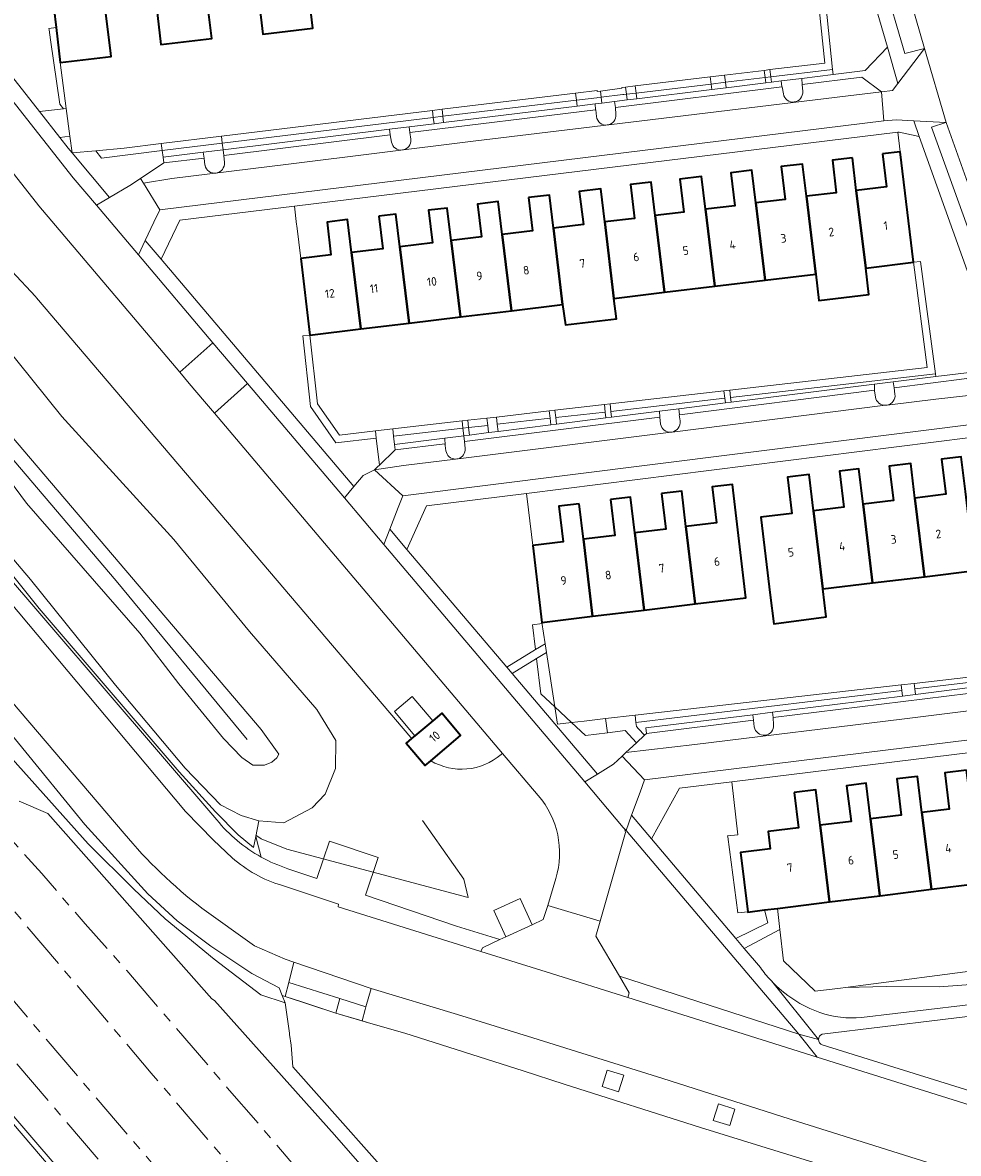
# Model space of a CAD drawing. Extents: x 151587 to 155483, y 462503 to 464608.
# Tile 46 of 236: x 152468 to 152565, y 463488 to 463605. Entities that reach past the tile are written whole.
import ezdxf
from ezdxf.enums import TextEntityAlignment as Align

# ---------------------------------------------------------------- set-up
doc = ezdxf.new("R2010")
doc.units = 0
doc.header["$LTSCALE"] = 0.5
doc.linetypes.add('AM-AS', pattern=[16, 10, -2, 2, -2])
for name, color, linetype, lineweight in [('B-RO-AM-AS_SPOOR-G', 251, 'AM-AS', 18), ('B-RO-GR-BEPLANTING_CULTUUR_BODEMBEDEKKER-GV', 251, 'CONTINUOUS', 18), ('B-RO-GR-BEPLANTING_CULTUUR_BOSPLANTSOEN-GV', 251, 'CONTINUOUS', 18), ('B-RO-GR-BEPLANTING_CULTUUR_HEESTERS-GV', 251, 'CONTINUOUS', 18), ('B-RO-GR-GRAS-GV', 251, 'CONTINUOUS', 13), ('B-RO-GR-GROENVOORZIENING-GV', 251, 'CONTINUOUS', 18), ('B-RO-GR-HAAG-GV', 251, 'CONTINUOUS', 13), ('B-RO-IE-TERREINAFSCHEIDING_KUNSTMATIG_HEKWERK-G', 251, 'IE-TERREINAFSCHEIDING-KUNSTMATIG', 18), ('B-RO-KW-KUNSTWERK_GELUIDSWERING_SCHERM-G', 251, 'CONTINUOUS', 18), ('B-RO-OG-BEBOUWING-GV', 6, 'CONTINUOUS', 35), ('B-RO-OG-BEBOUWING-T18', 1, 'CONTINUOUS', 18), ('B-RO-OG-TERREIN_CULTUURSCHEIDING-GV', 251, 'CONTINUOUS', 18), ('B-RO-OG-TERREIN_ONBEGROEID-GV', 251, 'CONTINUOUS', 18), ('B-RO-OG-WEG-GV', 251, 'CONTINUOUS', 18), ('B-RO-VH-VERHARDING_ASFALT-GV', 251, 'CONTINUOUS', 18), ('B-RO-VH-VERHARDING_BEDRIJFSVLOERPLAAT-GV', 251, 'CONTINUOUS', 18), ('B-RO-VH-VERHARDING_BETONSTRAATSTEEN-GV', 251, 'CONTINUOUS', 18), ('B-RO-VH-VERHARDING_HALFVERHARDING-GV', 251, 'CONTINUOUS', 18), ('B-RO-VH-VERHARDING_OPEN-GV', 251, 'CONTINUOUS', 18), ('B-RO-VH-VERHARDING_STRAATBAKSTEEN-GV', 251, 'CONTINUOUS', 18), ('B-RO-VH-VERHARDING_TEGEL-GV', 251, 'CONTINUOUS', 18)]:
    doc.layers.add(name, color=color, linetype=linetype, lineweight=lineweight)
doc.styles.add('NLCS-ISO-M200-T18', font='NLCS-ISO.ttf', dxfattribs={"height": 0.36})
doc.linetypes.add('IE-TERREINAFSCHEIDING-KUNSTMATIG', pattern='A,4,[82,NLCS.SHX,S=0.75,R=90,X=0,Y=0],4,-2', length=10)

msp = doc.modelspace()

# ---------------------------------------------------------------- linework, layer by layer
at = {"layer": 'B-RO-AM-AS_SPOOR-G', "flags": 128}
for points in [[(152345.317, 463655.472), (152351.782, 463648.013), (152357.876, 463640.937), (152365.187, 463632.333), (152372.777, 463623.447), (152380.275, 463614.815), (152386.912, 463607.269), (152394.054, 463599.266), (152401.169, 463591.423), (152408.869, 463583.043), (152417.708, 463573.51), (152423.367, 463567.41), (152433.944, 463556.173), (152440.491, 463549.174), (152445.673, 463543.582), (152449.317, 463539.574), (152453.199, 463535.244), (152458.407, 463529.573), (152463.204, 463524.237), (152470.014, 463516.596), (152474.531, 463511.382), (152478.85, 463506.503), (152483.632, 463500.941), (152489.288, 463494.334), (152492.799, 463490.299), (152497.61, 463484.627), (152503.067, 463478.221), (152507.849, 463472.605), (152513.452, 463465.998), (152519.227, 463459.323), (152522.83, 463455.11)], [(152340.827, 463651.665), (152359.8, 463629.295), (152405.522, 463575.627), (152443.74, 463530.767), (152562.837, 463390.973), (152615.051, 463329.865)], [(152337.653, 463648.974), (152344.665, 463641.039), (152350.201, 463634.499), (152357.738, 463625.64), (152363.314, 463619.113), (152369.103, 463612.292), (152377.249, 463602.736), (152384.64, 463594.052), (152392.521, 463584.844), (152397.739, 463578.626), (152403.395, 463571.939), (152411.434, 463562.49), (152422.018, 463550.173), (152426.469, 463544.946), (152430.013, 463540.744), (152437.02, 463532.528), (152444.132, 463524.206), (152449.139, 463518.335), (152457.629, 463508.271), (152464.265, 463500.538), (152470.941, 463492.711), (152476.994, 463485.594), (152485.803, 463475.288), (152494.618, 463465), (152534.709, 463417.862), (152640.44, 463294.077)], [(152442.689, 463541.616), (152481.406, 463495.838), (152570.083, 463391.977), (152594.58, 463363.103), (152619.087, 463334.446), (152626.847, 463325.208), (152640.731, 463308.977), (152650.816, 463297.014)]]:
    msp.add_lwpolyline(points, dxfattribs=at)
at = {"layer": 'B-RO-GR-BEPLANTING_CULTUUR_BODEMBEDEKKER-GV', "flags": 128}
for points in [[(152552.188, 463600.206), (152552.243, 463599.67), (152555.557, 463600.08), (152557.882, 463602.527), (152554.384, 463614.491), (152550.98, 463612.037)], [(152545.242, 463598.806), (152545.175, 463599.361), (152541.059, 463598.865), (152541.129, 463598.298)], [(152545.175, 463599.361), (152545.242, 463598.806), (152545.838, 463598.879), (152545.771, 463599.433)], [(152552.243, 463599.67), (152552.188, 463600.206), (152545.771, 463599.433), (152545.838, 463598.879), (152546.841, 463599.003), (152549.005, 463599.27)], [(152539.57, 463598.686), (152531.772, 463597.747), (152531.846, 463597.151), (152539.64, 463598.114)], [(152541.059, 463598.865), (152539.57, 463598.686), (152539.64, 463598.114), (152541.129, 463598.298)], [(152511.779, 463594.673), (152525.648, 463596.386), (152525.572, 463597.001), (152514.005, 463595.608), (152511.698, 463595.326)], [(152525.648, 463596.386), (152527.53, 463596.618), (152528.226, 463596.704), (152528.151, 463597.312), (152527.812, 463597.271), (152527.688, 463597.256), (152525.572, 463597.001)], [(152528.226, 463596.704), (152529.53, 463596.865), (152530.853, 463597.029), (152530.78, 463597.627), (152530.512, 463597.595), (152530.386, 463597.58), (152528.151, 463597.312)], [(152530.78, 463597.627), (152530.853, 463597.029), (152531.846, 463597.151), (152531.772, 463597.747)], [(152488.861, 463591.843), (152506.159, 463593.979), (152508.193, 463594.23), (152510.787, 463594.55), (152510.706, 463595.204), (152488.778, 463592.522)], [(152511.698, 463595.326), (152510.706, 463595.204), (152510.787, 463594.55), (152511.779, 463594.673)], [(152561.195, 463593.234), (152559.098, 463593.686), (152558.964, 463593.67), (152559.21, 463591.632), (152560.595, 463580.15), (152561.339, 463580.24), (152562.865, 463568.541), (152562.901, 463568.269), (152566.675, 463568.743), (152569.196, 463570.87)], [(152482.523, 463591.757), (152482.626, 463591.073), (152486.81, 463591.59), (152488.861, 463591.843), (152488.778, 463592.522)], [(152558.481, 463567.714), (152562.901, 463568.269), (152562.865, 463568.541), (152541.597, 463566.086), (152541.658, 463565.601), (152556.547, 463567.471)], [(152534.196, 463564.664), (152536.223, 463564.919), (152541.062, 463565.527), (152541.001, 463566.017), (152529.165, 463564.651), (152529.235, 463564.041)], [(152528.64, 463563.966), (152528.569, 463564.582), (152523.434, 463563.997), (152523.518, 463563.323)], [(152506.579, 463562.075), (152506.671, 463561.208), (152511.912, 463561.866), (152513.863, 463562.111), (152513.773, 463562.895)], [(152514.369, 463562.962), (152513.773, 463562.895), (152513.863, 463562.111), (152514.458, 463562.186)], [(152516.355, 463563.189), (152514.369, 463562.962), (152514.458, 463562.186), (152516.449, 463562.436)], [(152517.348, 463563.303), (152517.441, 463562.56), (152522.923, 463563.249), (152522.838, 463563.929)]]:
    msp.add_lwpolyline(points, close=True, dxfattribs=at)
for points in [[(152530.659, 463520.866), (152528.047, 463511.653), (152527.602, 463510.081), (152530.035, 463505.928)], [(152530.035, 463505.928), (152548.695, 463499.907), (152530.729, 463521.062), (152530.447, 463521.393)]]:
    msp.add_lwpolyline(points, dxfattribs=at)
at = {"layer": 'B-RO-GR-BEPLANTING_CULTUUR_BODEMBEDEKKER-GV'}
msp.add_lwpolyline([(152530.447, 463521.393, -0.1588732), (152530.659, 463520.866)], format="xyb", dxfattribs=at)
at = {"layer": 'B-RO-GR-BEPLANTING_CULTUUR_BOSPLANTSOEN-GV', "flags": 128}
for points in [[(152510.436, 463528.321), (152509.864, 463527.839), (152507.898, 463530.17), (152508.45, 463530.636), (152508.355, 463530.747), (152469.465, 463576.454), (152469.359, 463576.579), (152466.91, 463579.224)], [(152464.418, 463573.636), (152472.1, 463564.119), (152483.758, 463551.317), (152491.591, 463541.755), (152498.586, 463533.665), (152500.567, 463530.427), (152500.544, 463527.535), (152499.469, 463524.864), (152498.111, 463523.432), (152495.161, 463521.857), (152492.563, 463522.087), (152492.248, 463520.465), (152492.822, 463518.311)], [(152517.9, 463529.094), (152517.745, 463528.966)], [(152521.612, 463524.704), (152517.9, 463529.094)], [(152495.605, 463517.101), (152498.598, 463516.083), (152499.923, 463519.979), (152504.975, 463518.26), (152503.65, 463514.364), (152513.122, 463511.141), (152517.621, 463509.725), (152518.251, 463510.017), (152516.992, 463512.739), (152519.714, 463513.999), (152520.974, 463511.276), (152522.132, 463511.812), (152522.596, 463513.273), (152523.436, 463516.077)]]:
    msp.add_lwpolyline(points, dxfattribs=at)
at = {"layer": 'B-RO-GR-BEPLANTING_CULTUUR_BOSPLANTSOEN-GV'}
for points in [[(152517.745, 463528.966, -0.3194804), (152510.436, 463528.321)], [(152523.436, 463516.077, 0.2552319), (152521.612, 463524.704)], [(152492.822, 463518.311, 0.0482466), (152495.605, 463517.101)]]:
    msp.add_lwpolyline(points, format="xyb", dxfattribs=at)
at = {"layer": 'B-RO-GR-BEPLANTING_CULTUUR_HEESTERS-GV', "flags": 128}
for points in [[(152470.154, 463615.853), (152469.9, 463617.894), (152458.969, 463616.557), (152457.101, 463611.986), (152469.792, 463595.817), (152472.265, 463596.11), (152471.887, 463596.6), (152470.925, 463603.265), (152470.78, 463604.328), (152470.763, 463604.453), (152471.506, 463604.554), (152470.536, 463612.63)], [(152471.944, 463600.906), (152471.506, 463604.554), (152470.763, 463604.453), (152470.78, 463604.328), (152470.925, 463603.265), (152471.887, 463596.6), (152472.265, 463596.11), (152472.573, 463596.147)], [(152482.626, 463591.073), (152482.523, 463591.757), (152476.218, 463590.986), (152475.625, 463591.754), (152473.184, 463591.527), (152477.056, 463586.886), (152479.185, 463588.147), (152480.28, 463588.873), (152482.705, 463590.48)], [(152497.888, 463572.587), (152496.926, 463580.56), (152496.518, 463583.944), (152496.503, 463584.069), (152496.273, 463585.978), (152484.385, 463584.519), (152482.443, 463580.458), (152502.453, 463556.847), (152503.404, 463557.995), (152504.603, 463558.588), (152504.919, 463558.891), (152505.103, 463559.068), (152504.781, 463561.87), (152500.588, 463561.392), (152497.955, 463565.147), (152497.144, 463572.497)], [(152522.012, 463542.591), (152521.997, 463542.716), (152521.039, 463550.717), (152520.596, 463554.417), (152520.392, 463556.125), (152509.996, 463554.817), (152507.959, 463550.298), (152518.331, 463538.058), (152521.33, 463539.882), (152521.019, 463542.472)], [(152521.997, 463542.716), (152522.012, 463542.591), (152521.019, 463542.472), (152521.33, 463539.882), (152522.334, 463540.492)], [(152521.441, 463538.956), (152521.881, 463535.284), (152523.328, 463533.934), (152522.472, 463539.583)], [(152527.749, 463526.944), (152529.423, 463527.98), (152530.322, 463528.791), (152530.723, 463529.169), (152531.818, 463530.202), (152530.626, 463531.465), (152528.786, 463531.236), (152526.523, 463530.954), (152525.076, 463532.304), (152523.601, 463532.135), (152523.328, 463533.934), (152521.881, 463535.284), (152521.441, 463538.956), (152518.886, 463537.403)], [(152560.793, 463535.218), (152566.205, 463535.891), (152568.254, 463536.146), (152574.262, 463536.893), (152574.207, 463537.4), (152560.721, 463535.794)], [(152523.328, 463533.934), (152523.601, 463532.135), (152525.076, 463532.304)], [(152528.786, 463531.236), (152528.603, 463532.707), (152526.382, 463532.453), (152525.076, 463532.304), (152526.523, 463530.954)], [(152541.72, 463526.135), (152536.292, 463525.468), (152533.381, 463520.207), (152542.145, 463509.836), (152545.455, 463511.49), (152545.125, 463512.813), (152543.398, 463512.599), (152543.395, 463512.627), (152542.357, 463512.508), (152541.289, 463520.401), (152541.274, 463520.526), (152542.357, 463520.635)], [(152583.365, 463515.716), (152584.222, 463508.784), (152553.52, 463504.748), (152557.796, 463504.865), (152563.265, 463504.806), (152568.414, 463505.211), (152570.919, 463505.312), (152576.106, 463505.521), (152579.057, 463506.236), (152584.035, 463506.88), (152583.749, 463508.196), (152586.037, 463508.365), (152584.751, 463515.888)]]:
    msp.add_lwpolyline(points, close=True, dxfattribs=at)
for points in [[(152568.414, 463505.211), (152563.265, 463504.806), (152557.796, 463504.865), (152553.52, 463504.748), (152553.006, 463504.68), (152550.369, 463504.354), (152547.1, 463507.518), (152546.714, 463510.773), (152543.009, 463508.813), (152544.692, 463506.822)], [(152545.757, 463505.514), (152545.825, 463505.43)], [(152555.2, 463501.635), (152590.162, 463505.797)]]:
    msp.add_lwpolyline(points, dxfattribs=at)
at = {"layer": 'B-RO-GR-BEPLANTING_CULTUUR_HEESTERS-GV'}
for points in [[(152544.692, 463506.822, 0.0384199), (152545.757, 463505.514)], [(152545.825, 463505.43, 0.1216046), (152550.872, 463502.162)], [(152550.872, 463502.162, 0.1134532), (152555.2, 463501.635)]]:
    msp.add_lwpolyline(points, format="xyb", dxfattribs=at)
at = {"layer": 'B-RO-GR-GRAS-GV', "flags": 128}
for points in [[(152460.113, 463557.418), (152468.861, 463547.181), (152477.679, 463536.199), (152484.938, 463527.568), (152488.58, 463523.726), (152490.753, 463522.637), (152492.563, 463522.087), (152495.161, 463521.857), (152498.111, 463523.432), (152499.469, 463524.864), (152500.544, 463527.535), (152500.567, 463530.427), (152498.586, 463533.665), (152491.591, 463541.755), (152483.758, 463551.317), (152472.1, 463564.119), (152464.418, 463573.636)], [(152463.489, 463561.746), (152468.452, 463555.098), (152480.204, 463541.576), (152484.257, 463536.325), (152488.921, 463530.641), (152490.818, 463528.647), (152491.961, 463527.855), (152493.182, 463527.863), (152493.922, 463528.181), (152494.458, 463528.644), (152494.672, 463529.024), (152492.809, 463531.567), (152466.097, 463563.012)], [(152466.097, 463563.012), (152492.809, 463531.567), (152494.672, 463529.024), (152494.458, 463528.644), (152493.922, 463528.181), (152493.182, 463527.863), (152491.961, 463527.855), (152490.818, 463528.647), (152488.921, 463530.641), (152484.257, 463536.325), (152480.204, 463541.576), (152468.452, 463555.098), (152463.489, 463561.746)], [(152537.462, 463409.127), (152498.431, 463454.649), (152488.828, 463466.017), (152466.487, 463492.062), (152442.005, 463520.852), (152426.794, 463538.565), (152419.839, 463546.407), (152419.226, 463546.564), (152421.388, 463544.009), (152431.502, 463532.29), (152448.319, 463512.56), (152462.024, 463496.436), (152477.915, 463477.816), (152492.326, 463460.866), (152508.69, 463441.72), (152525.278, 463422.173), (152537.518, 463407.896)]]:
    msp.add_lwpolyline(points, dxfattribs=at)
at = {"layer": 'B-RO-GR-GROENVOORZIENING-GV', "flags": 128}
for points in [[(152552.188, 463600.206), (152550.98, 463612.037), (152550.277, 463611.531), (152551.367, 463600.863), (152545.681, 463600.178), (152545.771, 463599.433)], [(152539.57, 463598.686), (152539.478, 463599.431), (152531.68, 463598.492), (152531.772, 463597.747)], [(152540.967, 463599.61), (152539.478, 463599.431), (152539.57, 463598.686), (152541.059, 463598.865)], [(152545.085, 463600.106), (152540.967, 463599.61), (152541.059, 463598.865), (152545.175, 463599.361)], [(152545.681, 463600.178), (152545.085, 463600.106), (152545.175, 463599.361), (152545.771, 463599.433)], [(152528.071, 463597.954), (152528.151, 463597.312), (152530.386, 463597.58), (152530.512, 463597.595), (152530.78, 463597.627), (152530.688, 463598.372), (152530.297, 463598.325), (152530.305, 463598.247)], [(152531.68, 463598.492), (152530.688, 463598.372), (152530.78, 463597.627), (152531.772, 463597.747)], [(152511.698, 463595.326), (152514.005, 463595.608), (152525.572, 463597.001), (152525.48, 463597.743), (152511.609, 463596.053)], [(152528.071, 463597.954), (152527.738, 463597.91), (152527.723, 463598.016), (152525.48, 463597.743), (152525.572, 463597.001), (152527.688, 463597.256), (152527.812, 463597.271), (152528.151, 463597.312)], [(152510.616, 463595.932), (152488.688, 463593.26), (152488.778, 463592.522), (152510.706, 463595.204)], [(152510.706, 463595.204), (152511.698, 463595.326), (152511.609, 463596.053), (152510.616, 463595.932)], [(152482.433, 463592.498), (152478.598, 463592.031), (152475.625, 463591.754), (152476.218, 463590.986), (152482.523, 463591.757)], [(152488.688, 463593.26), (152482.433, 463592.498), (152482.523, 463591.757), (152488.778, 463592.522)], [(152562.865, 463568.541), (152561.339, 463580.24), (152560.595, 463580.15), (152562.023, 463569.199), (152541.502, 463566.843), (152541.597, 463566.086)], [(152504.781, 463561.87), (152504.695, 463562.618), (152500.946, 463562.188), (152498.679, 463565.42), (152497.888, 463572.587), (152497.144, 463572.497), (152497.955, 463565.147), (152500.588, 463561.392)], [(152529.165, 463564.651), (152541.001, 463566.017), (152540.906, 463566.775), (152529.077, 463565.417)], [(152528.481, 463565.349), (152523.338, 463564.758), (152523.434, 463563.997), (152528.569, 463564.582)], [(152517.253, 463564.06), (152517.348, 463563.303), (152522.838, 463563.929), (152522.742, 463564.69)], [(152506.579, 463562.075), (152513.773, 463562.895), (152513.686, 463563.65), (152506.493, 463562.825)], [(152513.773, 463562.895), (152514.369, 463562.962), (152514.282, 463563.719), (152513.686, 463563.65)], [(152514.369, 463562.962), (152516.355, 463563.189), (152516.26, 463563.946), (152514.282, 463563.719)], [(152574.152, 463537.906), (152573.158, 463537.799), (152560.649, 463536.369), (152560.721, 463535.794), (152574.207, 463537.4)], [(152559.306, 463536.216), (152531.681, 463533.059), (152531.763, 463532.309), (152559.379, 463535.634)], [(152532.65, 463530.988), (152532.849, 463531.175), (152532.769, 463531.731), (152543.898, 463533.115), (152545.943, 463533.37), (152559.451, 463535.051), (152559.379, 463535.634), (152531.763, 463532.309), (152531.81, 463531.876), (152532.034, 463531.64)], [(152528.236, 463494.454), (152529.953, 463493.913), (152530.494, 463495.629), (152528.778, 463496.171)], [(152539.786, 463490.929), (152541.502, 463490.387), (152542.044, 463492.104), (152540.327, 463492.645)]]:
    msp.add_lwpolyline(points, close=True, dxfattribs=at)
for points in [[(152549.084, 463597.917), (152549.018, 463598.639), (152549.045, 463598.642), (152549.005, 463599.27), (152546.841, 463599.003), (152546.906, 463598.386), (152546.953, 463598.392), (152547.078, 463597.65)], [(152529.53, 463596.865), (152528.226, 463596.704), (152527.53, 463596.618), (152527.568, 463595.989), (152527.586, 463595.992), (152527.655, 463595.294)], [(152529.684, 463595.53), (152529.619, 463596.256), (152529.53, 463596.865)], [(152508.362, 463592.917), (152508.358, 463592.96), (152508.269, 463593.646), (152508.193, 463594.23), (152506.159, 463593.979), (152506.232, 463593.387), (152506.359, 463592.643)], [(152489, 463590.519), (152488.932, 463591.269), (152488.861, 463591.843), (152486.81, 463591.59), (152486.887, 463590.991), (152486.981, 463590.26), (152486.985, 463590.238), (152486.989, 463590.222)], [(152558.669, 463566.433), (152558.583, 463567.095), (152558.593, 463567.096), (152558.481, 463567.714), (152556.547, 463567.471)], [(152556.547, 463567.471), (152556.544, 463566.809), (152556.545, 463566.799), (152556.641, 463566.144)], [(152557.854, 463565.297), (152557.865, 463565.299)], [(152536.35, 463563.658), (152536.262, 463564.303), (152536.283, 463564.306), (152536.223, 463564.919), (152534.196, 463564.664), (152534.223, 463564.057), (152534.234, 463564.058), (152534.316, 463563.335)], [(152514.007, 463560.784), (152513.937, 463561.525), (152513.863, 463562.111), (152511.912, 463561.866), (152511.934, 463561.102), (152512.017, 463560.555)], [(152535.407, 463562.492), (152535.507, 463562.504)], [(152513.281, 463559.729), (152513.294, 463559.732)], [(152463.163, 463552.336), (152469.739, 463544.163), (152484.287, 463527.165), (152488.086, 463523.009), (152490.428, 463520.64), (152492.021, 463519.297), (152492.248, 463520.465), (152492.563, 463522.087), (152490.753, 463522.637), (152488.58, 463523.726), (152484.938, 463527.568), (152477.679, 463536.199), (152468.861, 463547.181), (152460.113, 463557.418)], [(152579.252, 463413.165), (152561.457, 463426.559), (152556.252, 463431.004), (152543.89, 463442.56), (152540.655, 463445.732), (152534.918, 463451.854), (152529.547, 463457.867), (152524.662, 463463.772), (152508.966, 463482.003), (152496.105, 463496.486), (152495.927, 463498.76), (152495.775, 463499.875), (152495.757, 463500.007), (152495.326, 463503.158), (152492.782, 463503.989), (152487.93, 463507.687), (152482.861, 463511.906), (152479.583, 463514.965), (152474.86, 463519.691), (152461.972, 463534.082)], [(152546.064, 463532.061), (152546.011, 463532.824), (152545.943, 463533.37), (152543.898, 463533.115), (152543.967, 463532.558), (152544.056, 463531.837)], [(152467.673, 463524.122), (152470.656, 463522.839), (152487.68, 463503.586), (152487.964, 463503.392), (152500.451, 463489.416), (152512.14, 463476.027), (152519.251, 463468.372), (152536.131, 463448.906), (152539.48, 463445.979), (152544.137, 463441.7), (152555.021, 463431.069), (152561.462, 463425.692), (152566.533, 463421.727), (152572.277, 463417.478)]]:
    msp.add_lwpolyline(points, dxfattribs=at)
at = {"layer": 'B-RO-GR-GROENVOORZIENING-GV'}
for points in [[(152547.078, 463597.65, 0.9605866), (152549.084, 463597.917)], [(152527.655, 463595.294, 0.972859), (152529.684, 463595.53)], [(152506.359, 463592.643, 0.9525708), (152508.362, 463592.917)], [(152486.989, 463590.222, 0.9443452), (152489, 463590.519)], [(152557.865, 463565.299, 0.3912043), (152558.669, 463566.433)], [(152556.641, 463566.144, 0.3832054), (152557.699, 463565.279)], [(152557.699, 463565.279, 0.038934), (152557.854, 463565.297)], [(152534.316, 463563.335, 0.3846035), (152535.407, 463562.492)], [(152535.507, 463562.504, 0.4030768), (152536.35, 463563.658)], [(152512.017, 463560.555, 0.3752839), (152513.01, 463559.691)], [(152513.294, 463559.732, 0.3585795), (152514.007, 463560.784)], [(152513.01, 463559.691, 0.0666624), (152513.281, 463559.729)], [(152544.056, 463531.837, 0.9602102), (152546.064, 463532.061)]]:
    msp.add_lwpolyline(points, format="xyb", dxfattribs=at)
at = {"layer": 'B-RO-GR-HAAG-GV', "flags": 128}
for points in [[(152550.98, 463612.037), (152550.277, 463611.531), (152551.367, 463600.863), (152545.681, 463600.178), (152545.771, 463599.433), (152552.188, 463600.206)], [(152539.478, 463599.431), (152531.68, 463598.492), (152531.772, 463597.747), (152539.57, 463598.686)], [(152540.967, 463599.61), (152539.478, 463599.431), (152539.57, 463598.686), (152541.059, 463598.865)], [(152545.175, 463599.361), (152545.085, 463600.106), (152540.967, 463599.61), (152541.059, 463598.865)], [(152545.085, 463600.106), (152545.175, 463599.361), (152545.771, 463599.433), (152545.681, 463600.178)], [(152530.78, 463597.627), (152530.688, 463598.372), (152530.297, 463598.325), (152530.305, 463598.247), (152528.071, 463597.954), (152528.151, 463597.312), (152530.386, 463597.58), (152530.512, 463597.595)], [(152530.78, 463597.627), (152531.772, 463597.747), (152531.68, 463598.492), (152530.688, 463598.372)], [(152511.609, 463596.053), (152511.698, 463595.326), (152514.005, 463595.608), (152525.572, 463597.001), (152525.48, 463597.743)], [(152525.572, 463597.001), (152527.688, 463597.256), (152527.812, 463597.271), (152528.151, 463597.312), (152528.071, 463597.954), (152527.738, 463597.91), (152527.723, 463598.016), (152525.48, 463597.743)], [(152510.706, 463595.204), (152510.616, 463595.932), (152488.688, 463593.26), (152488.778, 463592.522)], [(152510.706, 463595.204), (152511.698, 463595.326), (152511.609, 463596.053), (152510.616, 463595.932)], [(152482.433, 463592.498), (152478.598, 463592.031), (152475.625, 463591.754), (152476.218, 463590.986), (152482.523, 463591.757)], [(152482.523, 463591.757), (152488.778, 463592.522), (152488.688, 463593.26), (152482.433, 463592.498)], [(152562.865, 463568.541), (152561.339, 463580.24), (152560.595, 463580.15), (152562.023, 463569.199), (152541.502, 463566.843), (152541.597, 463566.086)], [(152504.695, 463562.618), (152500.946, 463562.188), (152498.679, 463565.42), (152497.888, 463572.587), (152497.144, 463572.497), (152497.955, 463565.147), (152500.588, 463561.392), (152504.781, 463561.87)], [(152540.906, 463566.775), (152529.077, 463565.417), (152529.165, 463564.651), (152541.001, 463566.017)], [(152523.434, 463563.997), (152528.569, 463564.582), (152528.481, 463565.349), (152523.338, 463564.758)], [(152522.838, 463563.929), (152522.742, 463564.69), (152517.253, 463564.06), (152517.348, 463563.303)], [(152506.493, 463562.825), (152506.579, 463562.075), (152513.773, 463562.895), (152513.686, 463563.65)], [(152513.773, 463562.895), (152514.369, 463562.962), (152514.282, 463563.719), (152513.686, 463563.65)], [(152514.282, 463563.719), (152514.369, 463562.962), (152516.355, 463563.189), (152516.26, 463563.946)], [(152574.152, 463537.906), (152573.158, 463537.799), (152560.649, 463536.369), (152560.721, 463535.794), (152574.207, 463537.4)], [(152559.306, 463536.216), (152531.681, 463533.059), (152531.763, 463532.309), (152559.379, 463535.634)], [(152543.898, 463533.115), (152545.943, 463533.37), (152559.451, 463535.051), (152559.379, 463535.634), (152531.763, 463532.309), (152531.81, 463531.876), (152532.034, 463531.64), (152532.65, 463530.988), (152532.849, 463531.175), (152532.769, 463531.731)]]:
    msp.add_lwpolyline(points, close=True, dxfattribs=at)
at = {"layer": 'B-RO-IE-TERREINAFSCHEIDING_KUNSTMATIG_HEKWERK-G', "flags": 128}
for points in [[(152472.573, 463596.147), (152471.944, 463600.906)], [(152472.956, 463593.247), (152472.573, 463596.147)], [(152473.184, 463591.527), (152472.956, 463593.247)], [(152473.184, 463591.527), (152475.625, 463591.754)], [(152475.625, 463591.754), (152478.598, 463592.031)], [(152435.29, 463558.719), (152435.354, 463557.687), (152436.899, 463556.906), (152446.342, 463552.13), (152461.972, 463534.082), (152474.86, 463519.691), (152479.583, 463514.965), (152482.861, 463511.906), (152487.93, 463507.687), (152492.782, 463503.989), (152495.326, 463503.158)], [(152419.226, 463546.564), (152419.839, 463546.407), (152426.794, 463538.565), (152442.005, 463520.852), (152466.487, 463492.062), (152488.828, 463466.017), (152498.431, 463454.649), (152537.462, 463409.127), (152547.115, 463397.564), (152558.618, 463384.023), (152568.408, 463372.69), (152581.98, 463356.539), (152619.516, 463312.481), (152633.417, 463296.479), (152631.182, 463294.767), (152634.535, 463289.824), (152637.305, 463291.94), (152650.777, 463275.963), (152676.132, 463246.165)], [(152509.566, 463522.118), (152513.892, 463516.012), (152514.342, 463514.108), (152495.494, 463519.124), (152492.834, 463520.202), (152492.273, 463520.593)], [(152495.328, 463503.819), (152495.009, 463503.935)], [(152500.56, 463502.079), (152495.328, 463503.819)], [(152504.208, 463501.013), (152500.56, 463502.079)], [(152507.732, 463500), (152504.208, 463501.013)]]:
    msp.add_lwpolyline(points, dxfattribs=at)
at = {"layer": 'B-RO-KW-KUNSTWERK_GELUIDSWERING_SCHERM-G', "flags": 128}
for points in [[(152357.675, 463665.951), (152404.617, 463612.401), (152421.284, 463593.103), (152423.683, 463591.023), (152425.82, 463589.385), (152428.806, 463587.719), (152431.485, 463586.345), (152434.105, 463585.318), (152439.132, 463583.757), (152442.958, 463582.363), (152446.953, 463580.226), (152450.195, 463578.318), (152452.696, 463576.141), (152454.281, 463574.638), (152456.489, 463572.254), (152459.011, 463569.28), (152462.774, 463564.644), (152477.75, 463547.045), (152491.38, 463530.527)], [(152470.656, 463522.839), (152487.68, 463503.586)], [(152487.964, 463503.392), (152500.451, 463489.416), (152512.14, 463476.027), (152519.251, 463468.372), (152536.131, 463448.906), (152539.48, 463445.979), (152544.137, 463441.7), (152555.021, 463431.069), (152561.462, 463425.692), (152566.533, 463421.727), (152572.277, 463417.478)]]:
    msp.add_lwpolyline(points, dxfattribs=at)
at = {"layer": 'B-RO-OG-BEBOUWING-GV', "flags": 128}
for points in [[(152496.838, 463615.876), (152496.424, 463619.329), (152494.378, 463619.083), (152494.796, 463615.6), (152491.64, 463615.222), (152492.617, 463607.089), (152493.002, 463603.878), (152498.203, 463604.502), (152497.818, 463607.713)], [(152487.329, 463606.454), (152486.349, 463614.613), (152485.937, 463618.042), (152484, 463617.81), (152484.417, 463614.338), (152481.07, 463613.936), (152482.044, 463605.819), (152482.408, 463602.786), (152487.693, 463603.421)], [(152476.787, 463605.188), (152475.816, 463613.279), (152475.406, 463616.697), (152473.199, 463616.432), (152473.611, 463612.999), (152470.536, 463612.63), (152471.506, 463604.554), (152471.944, 463600.906), (152477.225, 463601.54), (152477.151, 463602.155)], [(152557.372, 463591.41), (152557.784, 463587.993), (152554.654, 463587.615), (152555.626, 463579.551), (152560.595, 463580.15), (152559.21, 463591.632)], [(152544.21, 463586.328), (152545.179, 463578.291), (152550.443, 463578.926), (152549.468, 463587.014), (152549.063, 463590.368), (152546.84, 463590.099), (152547.251, 463586.695)], [(152554.245, 463591.003), (152552.163, 463590.752), (152552.569, 463587.388), (152549.468, 463587.014), (152550.443, 463578.926), (152550.775, 463576.168), (152555.958, 463576.793), (152555.626, 463579.551), (152554.654, 463587.615)], [(152533.76, 463585.015), (152534.723, 463577.03), (152539.948, 463577.66), (152538.983, 463585.669), (152538.572, 463589.077), (152536.319, 463588.805), (152536.733, 463585.374)], [(152544.21, 463586.328), (152543.801, 463589.718), (152541.613, 463589.454), (152542.025, 463586.036), (152538.983, 463585.669), (152539.948, 463577.66), (152545.179, 463578.291)], [(152528.512, 463584.345), (152528.097, 463587.783), (152525.876, 463587.515), (152526.292, 463584.063), (152523.18, 463583.688), (152524.137, 463575.753), (152524.426, 463573.639), (152529.725, 463574.277), (152529.47, 463576.396)], [(152533.76, 463585.015), (152533.342, 463588.485), (152531.192, 463588.226), (152531.615, 463584.719), (152528.512, 463584.345), (152529.47, 463576.396), (152534.723, 463577.03)], [(152512.567, 463582.413), (152513.525, 463574.473), (152518.816, 463575.111), (152517.858, 463583.056), (152517.448, 463586.458), (152515.287, 463586.198), (152515.698, 463582.79)], [(152520.603, 463586.874), (152521.018, 463583.437), (152517.858, 463583.056), (152518.816, 463575.111), (152524.137, 463575.753), (152523.18, 463583.688), (152522.764, 463587.134)], [(152512.567, 463582.413), (152512.16, 463585.787), (152510.208, 463585.552), (152510.616, 463582.174), (152507.234, 463581.766), (152508.191, 463573.83), (152513.525, 463574.473)], [(152496.926, 463580.56), (152497.888, 463572.587), (152503.173, 463573.224), (152502.215, 463581.173), (152501.803, 463584.582), (152499.661, 463584.323), (152500.069, 463580.939)], [(152505.056, 463584.95), (152505.464, 463581.565), (152502.215, 463581.173), (152503.173, 463573.224), (152508.191, 463573.83), (152507.234, 463581.766), (152506.825, 463585.163)], [(152561.721, 463547.463), (152566.983, 463548.097), (152565.995, 463556.305), (152565.559, 463559.925), (152563.52, 463559.68), (152563.959, 463556.026), (152560.737, 463555.638)], [(152550.202, 463554.307), (152551.178, 463546.195), (152556.35, 463546.817), (152555.366, 463554.997), (152554.924, 463558.668), (152552.89, 463558.423), (152553.34, 463554.685)], [(152555.366, 463554.997), (152556.35, 463546.817), (152561.721, 463547.463), (152560.737, 463555.638), (152560.304, 463559.235), (152558.068, 463558.966), (152558.5, 463555.374)], [(152536.951, 463552.682), (152537.916, 463544.623), (152543.186, 463545.254), (152541.774, 463557.041), (152539.677, 463556.79), (152540.124, 463553.062)], [(152551.178, 463546.195), (152550.202, 463554.307), (152549.748, 463558.076), (152547.509, 463557.806), (152547.961, 463554.046), (152544.734, 463553.658), (152545.712, 463545.537), (152546.071, 463542.558), (152551.529, 463543.277)], [(152534.405, 463556.099), (152534.846, 463552.419), (152531.635, 463552.034), (152532.599, 463543.986), (152537.916, 463544.623), (152536.951, 463552.682), (152536.512, 463556.351)], [(152525.857, 463555.05), (152523.753, 463554.798), (152524.197, 463551.095), (152521.039, 463550.717), (152521.997, 463542.716), (152527.259, 463543.346), (152526.3, 463551.354)], [(152529.128, 463555.487), (152529.576, 463551.746), (152526.3, 463551.354), (152527.259, 463543.346), (152532.599, 463543.986), (152531.635, 463552.034), (152531.192, 463555.734)], [(152508.45, 463530.636), (152507.898, 463530.17), (152509.864, 463527.839), (152510.436, 463528.321), (152513.541, 463530.94), (152511.574, 463533.271), (152510.649, 463532.491), (152508.801, 463530.932)], [(152557.114, 463514.297), (152562.464, 463514.958), (152561.477, 463522.936), (152561.011, 463526.704), (152558.86, 463526.438), (152559.325, 463522.677), (152556.126, 463522.281)], [(152566.11, 463527.363), (152563.836, 463527.081), (152564.306, 463523.286), (152561.477, 463522.936), (152562.464, 463514.958), (152567.567, 463515.59), (152566.575, 463523.611)], [(152548.185, 463525.012), (152548.639, 463521.343), (152545.496, 463520.954), (152545.716, 463519.178), (152542.63, 463518.796), (152543.395, 463512.627), (152543.398, 463512.599), (152545.125, 463512.813), (152546.452, 463512.977), (152551.88, 463513.649), (152550.893, 463521.62), (152550.439, 463525.291)], [(152551.88, 463513.649), (152557.114, 463514.297), (152556.126, 463522.281), (152555.669, 463525.98), (152553.649, 463525.73), (152554.109, 463522.018), (152550.893, 463521.62)]]:
    msp.add_lwpolyline(points, close=True, dxfattribs=at)
at = {"layer": 'B-RO-OG-TERREIN_CULTUURSCHEIDING-GV', "flags": 128}
for points in [[(152517.745, 463528.966), (152517.9, 463529.094), (152487.978, 463564.474), (152486.932, 463565.675), (152485.326, 463567.56), (152484.357, 463568.738), (152469.706, 463586.036), (152448.682, 463612.793)], [(152441.213, 463611.325), (152464.329, 463582.449), (152466.91, 463579.224), (152469.359, 463576.579), (152469.465, 463576.454), (152508.355, 463530.747), (152508.45, 463530.636), (152508.801, 463530.932), (152506.67, 463533.458), (152508.519, 463535.017), (152510.649, 463532.491), (152511.574, 463533.271), (152513.541, 463530.94), (152510.436, 463528.321)], [(152588.725, 463504.466), (152551.105, 463499.902)], [(152551.11, 463498.784), (152581.337, 463489.355)]]:
    msp.add_lwpolyline(points, dxfattribs=at)
for points in [[(152561.754, 463602.377), (152559.471, 463610.202), (152557.447, 463609.57), (152559.711, 463601.864)], [(152572.772, 463570.251), (152567.447, 463584.996), (152564.001, 463594.697), (152563.969, 463594.686), (152562.465, 463594.189), (152571.29, 463569.724), (152572.762, 463570.247)]]:
    msp.add_lwpolyline(points, close=True, dxfattribs=at)
at = {"layer": 'B-RO-OG-TERREIN_CULTUURSCHEIDING-GV'}
for points in [[(152510.436, 463528.321, 0.3194804), (152517.745, 463528.966)], [(152551.105, 463499.902, 0.3104735), (152550.729, 463499.341)], [(152550.729, 463499.341, 0.3094757), (152551.11, 463498.784)]]:
    msp.add_lwpolyline(points, format="xyb", dxfattribs=at)
at = {"layer": 'B-RO-OG-TERREIN_ONBEGROEID-GV', "flags": 128}
msp.add_lwpolyline([(152471.917, 463593.11), (152472.775, 463592.017), (152473.184, 463591.527), (152472.956, 463593.247)], close=True, dxfattribs=at)
at = {"layer": 'B-RO-OG-WEG-GV', "flags": 128}
msp.add_lwpolyline([(152461.972, 463534.082), (152474.86, 463519.691), (152479.583, 463514.965), (152482.861, 463511.906), (152487.93, 463507.687), (152492.782, 463503.989), (152495.326, 463503.158), (152495.009, 463503.935), (152494.697, 463504.698), (152491.836, 463506.218), (152487.576, 463509.044), (152484.082, 463511.666), (152481.043, 463514.501), (152474.484, 463521.709), (152460.683, 463538.611)], dxfattribs=at)
at = {"layer": 'B-RO-VH-VERHARDING_ASFALT-GV', "flags": 128}
msp.add_lwpolyline([(152559.471, 463610.202), (152561.754, 463602.377), (152564.001, 463594.697), (152567.447, 463584.996), (152572.772, 463570.251), (152575.489, 463562.68), (152584.07, 463538.762), (152584.1, 463538.677), (152586.819, 463531.137), (152593.854, 463511.578)], dxfattribs=at)
at = {"layer": 'B-RO-VH-VERHARDING_BEDRIJFSVLOERPLAAT-GV', "flags": 128}
msp.add_lwpolyline([(152503.703, 463502.751), (152504.259, 463504.657), (152496.21, 463507.374), (152495.686, 463505.272), (152500.979, 463503.6)], close=True, dxfattribs=at)
at = {"layer": 'B-RO-VH-VERHARDING_BETONSTRAATSTEEN-GV', "flags": 128}
for points in [[(152557.263, 463597.871), (152555.225, 463599.411), (152549.045, 463598.642), (152549.018, 463598.639), (152549.084, 463597.917)], [(152547.078, 463597.65), (152546.953, 463598.392), (152546.906, 463598.386), (152529.619, 463596.256), (152529.684, 463595.53)], [(152486.989, 463590.222), (152486.985, 463590.238), (152486.981, 463590.26), (152486.887, 463590.991), (152482.705, 463590.48), (152480.28, 463588.873), (152480.583, 463588.373), (152483.534, 463588.853), (152495.672, 463590.342), (152514.836, 463592.733), (152531.236, 463594.706), (152554.676, 463597.577), (152557.263, 463597.871)], [(152527.655, 463595.294), (152527.586, 463595.992), (152527.568, 463595.989), (152508.269, 463593.646), (152508.358, 463592.96), (152508.362, 463592.917)], [(152506.359, 463592.643), (152506.232, 463593.387), (152488.932, 463591.269), (152489, 463590.519)], [(152568.13, 463566.5), (152566.137, 463568.058), (152558.593, 463567.096), (152558.583, 463567.095), (152558.669, 463566.433)], [(152556.641, 463566.144), (152556.545, 463566.799), (152556.544, 463566.809), (152556.536, 463566.864), (152536.283, 463564.306)], [(152557.865, 463565.299), (152562.912, 463565.933), (152568.13, 463566.5)], [(152535.507, 463562.504), (152557.699, 463565.279)], [(152536.283, 463564.306), (152536.262, 463564.303), (152536.35, 463563.658)], [(152534.316, 463563.335), (152534.234, 463564.058), (152534.223, 463564.057), (152513.937, 463561.525), (152514.007, 463560.784)], [(152513.294, 463559.732), (152535.407, 463562.492)], [(152512.017, 463560.555), (152511.934, 463561.102), (152511.909, 463561.265), (152506.734, 463560.641), (152505.103, 463559.068), (152504.919, 463558.891), (152504.603, 463558.588)], [(152504.603, 463558.588), (152507.596, 463559.017), (152513.01, 463559.691)], [(152446.339, 463556.497), (152448.53, 463554.992), (152452.169, 463551.899), (152465.977, 463535.571), (152478.576, 463520.771)], [(152489.809, 463518.246), (152487.858, 463520.076), (152484.963, 463523.045), (152457.319, 463555.998)], [(152544.056, 463531.837), (152543.967, 463532.558), (152532.849, 463531.175), (152532.65, 463530.988), (152531.818, 463530.202), (152530.723, 463529.169), (152537.876, 463530.008), (152559.383, 463532.657), (152575.748, 463534.706), (152579.872, 463535.158), (152577.845, 463536.74), (152568.326, 463535.563), (152568.383, 463534.812)], [(152566.37, 463534.605), (152566.278, 463535.304), (152546.011, 463532.824), (152546.064, 463532.061)], [(152530.924, 463503.722), (152522.983, 463506.195), (152515.646, 463508.48), (152500.83, 463513.121), (152500.849, 463513.397), (152494.937, 463515.38)], [(152486.648, 463513.003), (152492.12, 463509.091), (152495.297, 463507.682), (152496.21, 463507.374), (152504.259, 463504.657), (152513.219, 463501.954), (152521.032, 463499.506), (152534.55, 463495.273), (152548.55, 463490.805), (152575.618, 463482.303), (152577.621, 463489), (152550.585, 463497.513), (152530.924, 463503.722)]]:
    msp.add_lwpolyline(points, dxfattribs=at)
at = {"layer": 'B-RO-VH-VERHARDING_BETONSTRAATSTEEN-GV'}
for points in [[(152549.084, 463597.917, -0.9605866), (152547.078, 463597.65)], [(152529.684, 463595.53, -0.972859), (152527.655, 463595.294)], [(152508.362, 463592.917, -0.9525708), (152506.359, 463592.643)], [(152489, 463590.519, -0.9443452), (152486.989, 463590.222)], [(152558.669, 463566.433, -0.3912043), (152557.865, 463565.299)], [(152557.699, 463565.279, -0.3832054), (152556.641, 463566.144)], [(152535.407, 463562.492, -0.3846035), (152534.316, 463563.335)], [(152536.35, 463563.658, -0.4030768), (152535.507, 463562.504)], [(152513.01, 463559.691, -0.3752839), (152512.017, 463560.555)], [(152514.007, 463560.784, -0.3585795), (152513.294, 463559.732)], [(152546.064, 463532.061, -0.9602102), (152544.056, 463531.837)], [(152478.576, 463520.771, 0.0550496), (152486.648, 463513.003)], [(152494.937, 463515.38, -0.1098835), (152489.809, 463518.246)]]:
    msp.add_lwpolyline(points, format="xyb", dxfattribs=at)
at = {"layer": 'B-RO-VH-VERHARDING_BETONSTRAATSTEEN-GV', "flags": 128}
for points in [[(152495.686, 463505.272), (152495.328, 463503.819), (152497.158, 463503.21), (152500.56, 463502.079), (152500.979, 463503.6)], [(152503.622, 463502.46), (152503.703, 463502.751), (152500.979, 463503.6), (152500.56, 463502.079), (152503.296, 463501.28)]]:
    msp.add_lwpolyline(points, close=True, dxfattribs=at)
at = {"layer": 'B-RO-VH-VERHARDING_HALFVERHARDING-GV', "flags": 128}
for points in [[(152572.277, 463417.478), (152566.533, 463421.727), (152561.462, 463425.692), (152555.021, 463431.069), (152544.137, 463441.7), (152539.48, 463445.979), (152536.131, 463448.906), (152519.251, 463468.372), (152512.14, 463476.027), (152500.451, 463489.416), (152487.964, 463503.392), (152487.68, 463503.586), (152470.656, 463522.839), (152467.673, 463524.122)], [(152466.487, 463492.062), (152488.828, 463466.017), (152498.431, 463454.649), (152537.462, 463409.127)]]:
    msp.add_lwpolyline(points, dxfattribs=at)
at = {"layer": 'B-RO-VH-VERHARDING_OPEN-GV', "flags": 128}
msp.add_lwpolyline([(152542.145, 463509.836), (152543.009, 463508.813), (152546.714, 463510.773), (152546.452, 463512.977), (152545.125, 463512.813), (152545.455, 463511.49)], close=True, dxfattribs=at)
msp.add_lwpolyline([(152537.518, 463407.896), (152525.278, 463422.173), (152508.69, 463441.72), (152492.326, 463460.866), (152477.915, 463477.816), (152462.024, 463496.436)], dxfattribs=at)
at = {"layer": 'B-RO-VH-VERHARDING_STRAATBAKSTEEN-GV', "flags": 128}
for points in [[(152557.882, 463602.527), (152558.983, 463598.755), (152561.754, 463602.377), (152559.711, 463601.864), (152557.447, 463609.57), (152556.685, 463612.165), (152552.136, 463627.647), (152554.206, 463628.238), (152554.202, 463628.252), (152550.263, 463628.586), (152550.89, 463626.443), (152554.206, 463615.102), (152554.384, 463614.491)], [(152454.907, 463612.316), (152452.35, 463615.568), (152450.578, 463617.822), (152445.01, 463624.905), (152444.771, 463625.21), (152441.166, 463622.358), (152441.171, 463622.352), (152448.682, 463612.793), (152469.706, 463586.036), (152484.357, 463568.738), (152487.81, 463571.79), (152480.065, 463580.936), (152475.705, 463586.085), (152473.288, 463588.939)], [(152455.543, 463613.969), (152454.907, 463612.316), (152473.288, 463588.939), (152475.705, 463586.085), (152477.056, 463586.886), (152473.184, 463591.527), (152472.775, 463592.017), (152471.917, 463593.11), (152469.792, 463595.817), (152457.101, 463611.986)], [(152549.045, 463598.642), (152555.225, 463599.411), (152557.263, 463597.871), (152558.43, 463598.022), (152558.983, 463598.755), (152557.882, 463602.527), (152555.557, 463600.08), (152552.243, 463599.67), (152549.005, 463599.27)], [(152558.799, 463594.952), (152560.614, 463594.866), (152563.969, 463594.686), (152564.001, 463594.697), (152561.754, 463602.377), (152558.983, 463598.755), (152558.43, 463598.022), (152557.263, 463597.871), (152557.53, 463594.844)], [(152546.906, 463598.386), (152546.841, 463599.003), (152545.838, 463598.879), (152545.242, 463598.806), (152541.129, 463598.298), (152539.64, 463598.114), (152531.846, 463597.151), (152530.853, 463597.029), (152529.53, 463596.865), (152529.619, 463596.256)], [(152557.53, 463594.844), (152557.263, 463597.871), (152554.676, 463597.577), (152531.236, 463594.706), (152514.836, 463592.733), (152495.672, 463590.342), (152483.534, 463588.853), (152480.583, 463588.373), (152482.278, 463585.599)], [(152508.193, 463594.23), (152508.269, 463593.646), (152527.568, 463595.989), (152527.53, 463596.618), (152525.648, 463596.386), (152511.779, 463594.673), (152510.787, 463594.55)], [(152560.614, 463594.866), (152558.799, 463594.952), (152557.53, 463594.844), (152482.278, 463585.599), (152481.678, 463584.33), (152480.774, 463582.426), (152482.443, 463580.458), (152484.385, 463584.519), (152496.273, 463585.978), (152558.964, 463593.67), (152559.098, 463593.686), (152561.195, 463593.234)], [(152569.196, 463570.87), (152570.33, 463567.702), (152572.762, 463570.247), (152571.29, 463569.724), (152562.465, 463594.189), (152563.969, 463594.686), (152560.614, 463594.866), (152561.195, 463593.234)], [(152488.861, 463591.843), (152488.932, 463591.269), (152506.232, 463593.387), (152506.159, 463593.979)], [(152486.81, 463591.59), (152482.626, 463591.073), (152482.705, 463590.48), (152486.887, 463590.991)], [(152480.065, 463580.936), (152480.774, 463582.426), (152481.678, 463584.33), (152482.278, 463585.599), (152480.583, 463588.373), (152480.28, 463588.873), (152479.185, 463588.147), (152477.056, 463586.886), (152475.705, 463586.085)], [(152480.774, 463582.426), (152480.065, 463580.936), (152487.81, 463571.79), (152491.403, 463567.548), (152501.469, 463555.66), (152502.453, 463556.847), (152482.443, 463580.458)], [(152484.357, 463568.738), (152485.326, 463567.56), (152486.932, 463565.675), (152487.978, 463564.474), (152491.403, 463567.548), (152487.81, 463571.79)], [(152558.593, 463567.096), (152566.137, 463568.058), (152568.13, 463566.5), (152569.37, 463566.698), (152570.33, 463567.702), (152569.196, 463570.87), (152566.675, 463568.743), (152562.901, 463568.269), (152558.481, 463567.714)], [(152556.544, 463566.809), (152556.547, 463567.471), (152541.658, 463565.601), (152541.062, 463565.527), (152536.223, 463564.919), (152536.283, 463564.306), (152556.536, 463566.864)], [(152534.223, 463564.057), (152534.196, 463564.664), (152529.235, 463564.041), (152528.64, 463563.966), (152523.518, 463563.323), (152522.923, 463563.249), (152517.441, 463562.56), (152516.449, 463562.436), (152514.458, 463562.186), (152513.863, 463562.111), (152513.937, 463561.525)], [(152572.622, 463561.471), (152571.974, 463563.266), (152569.741, 463563.634), (152568.534, 463563.522), (152507.531, 463555.884), (152507.057, 463554.662), (152506.179, 463552.4), (152507.959, 463550.298), (152509.996, 463554.817), (152520.392, 463556.125), (152570.348, 463562.407), (152570.454, 463562.363)], [(152506.734, 463560.641), (152511.909, 463561.265), (152511.934, 463561.102), (152511.912, 463561.866), (152506.671, 463561.208)], [(152505.565, 463550.823), (152506.179, 463552.4), (152507.057, 463554.662), (152507.531, 463555.884), (152504.603, 463558.588), (152503.404, 463557.995), (152502.453, 463556.847), (152501.469, 463555.66)], [(152506.179, 463552.4), (152505.565, 463550.823), (152507.093, 463549.019), (152526.439, 463526.135), (152527.749, 463526.944), (152518.886, 463537.403), (152518.331, 463538.058), (152507.959, 463550.298)], [(152546.011, 463532.824), (152566.278, 463535.304), (152566.205, 463535.891), (152560.793, 463535.218), (152559.451, 463535.051), (152545.943, 463533.37)], [(152530.322, 463528.791), (152532.641, 463526.333), (152580.211, 463532.19), (152579.872, 463535.158), (152575.748, 463534.706), (152559.383, 463532.657), (152537.876, 463530.008), (152530.723, 463529.169)], [(152532.769, 463531.731), (152532.849, 463531.175), (152543.967, 463532.558), (152543.898, 463533.115)], [(152533.381, 463520.207), (152536.292, 463525.468), (152541.72, 463526.135), (152581.435, 463531.016), (152581.591, 463530.944), (152584.021, 463529.82), (152583.276, 463531.897), (152581.365, 463532.313), (152580.211, 463532.19), (152532.641, 463526.333), (152532.18, 463525.063), (152531.307, 463522.662)], [(152529.423, 463527.98), (152527.749, 463526.944), (152526.439, 463526.135), (152530.44, 463521.402), (152530.447, 463521.393), (152530.729, 463521.062), (152531.307, 463522.662), (152532.18, 463525.063), (152532.641, 463526.333), (152530.322, 463528.791)], [(152522.983, 463506.195), (152530.924, 463503.722), (152531.055, 463504.187), (152530.035, 463505.928), (152527.602, 463510.081), (152528.047, 463511.653), (152522.596, 463513.273), (152522.132, 463511.812), (152520.974, 463511.276), (152518.251, 463510.017), (152517.621, 463509.725), (152515.816, 463508.89), (152515.646, 463508.48)]]:
    msp.add_lwpolyline(points, close=True, dxfattribs=at)
for points in [[(152530.447, 463521.393), (152530.44, 463521.402), (152526.439, 463526.135), (152507.093, 463549.019), (152505.565, 463550.823), (152501.469, 463555.66), (152491.403, 463567.548), (152487.978, 463564.474), (152517.9, 463529.094), (152521.612, 463524.704)], [(152513.01, 463559.691), (152507.596, 463559.017), (152504.603, 463558.588), (152507.531, 463555.884), (152568.534, 463563.522), (152568.13, 463566.5), (152562.912, 463565.933), (152557.865, 463565.299), (152557.854, 463565.297)], [(152557.699, 463565.279), (152535.507, 463562.504), (152535.407, 463562.492)], [(152535.407, 463562.492), (152513.294, 463559.732), (152513.281, 463559.729)], [(152478.576, 463520.771), (152465.977, 463535.571), (152452.169, 463551.899), (152448.53, 463554.992), (152446.339, 463556.497)], [(152460.683, 463538.611), (152474.484, 463521.709), (152481.043, 463514.501), (152484.082, 463511.666), (152487.576, 463509.044), (152491.836, 463506.218), (152494.697, 463504.698), (152495.009, 463503.935), (152495.328, 463503.819), (152495.686, 463505.272), (152496.21, 463507.374), (152495.297, 463507.682), (152492.12, 463509.091), (152486.648, 463513.003)], [(152544.692, 463506.822), (152543.009, 463508.813), (152542.145, 463509.836), (152533.381, 463520.207), (152531.307, 463522.662), (152530.729, 463521.062), (152548.695, 463499.907), (152550.729, 463499.341), (152545.825, 463505.43)], [(152523.436, 463516.077), (152522.596, 463513.273), (152528.047, 463511.653), (152530.659, 463520.866)], [(152545.825, 463505.43), (152545.757, 463505.514)], [(152545.825, 463505.43), (152550.729, 463499.341)], [(152590.412, 463504.221), (152590.162, 463505.797), (152555.2, 463501.635)], [(152551.105, 463499.902), (152588.725, 463504.466)], [(152550.729, 463499.341), (152548.695, 463499.907), (152550.585, 463497.513), (152577.621, 463489), (152579.77, 463488.292), (152580.938, 463488.001)], [(152585.614, 463488.02), (152581.337, 463489.355), (152551.11, 463498.784)]]:
    msp.add_lwpolyline(points, dxfattribs=at)
at = {"layer": 'B-RO-VH-VERHARDING_STRAATBAKSTEEN-GV'}
for points in [[(152557.854, 463565.297, -0.038934), (152557.699, 463565.279)], [(152513.281, 463559.729, -0.0666624), (152513.01, 463559.691)], [(152521.612, 463524.704, -0.2552319), (152523.436, 463516.077)], [(152486.648, 463513.003, -0.0550496), (152478.576, 463520.771)], [(152530.659, 463520.866, 0.1588732), (152530.447, 463521.393)], [(152545.757, 463505.514, -0.0384199), (152544.692, 463506.822)], [(152550.872, 463502.162, -0.1216046), (152545.825, 463505.43)], [(152555.2, 463501.635, -0.1134532), (152550.872, 463502.162)], [(152550.729, 463499.341, -0.3104735), (152551.105, 463499.902)], [(152551.11, 463498.784, -0.3094757), (152550.729, 463499.341)]]:
    msp.add_lwpolyline(points, format="xyb", dxfattribs=at)
at = {"layer": 'B-RO-VH-VERHARDING_TEGEL-GV', "flags": 128}
for points in [[(152472.265, 463596.11), (152469.792, 463595.817), (152471.917, 463593.11), (152472.956, 463593.247), (152472.573, 463596.147)], [(152540.906, 463566.775), (152541.001, 463566.017), (152541.062, 463565.527), (152541.658, 463565.601), (152541.597, 463566.086), (152541.502, 463566.843)], [(152529.077, 463565.417), (152528.481, 463565.349), (152528.569, 463564.582), (152528.64, 463563.966), (152529.235, 463564.041), (152529.165, 463564.651)], [(152522.923, 463563.249), (152523.518, 463563.323), (152523.434, 463563.997), (152523.338, 463564.758), (152522.742, 463564.69), (152522.838, 463563.929)], [(152516.355, 463563.189), (152516.449, 463562.436), (152517.441, 463562.56), (152517.348, 463563.303), (152517.253, 463564.06), (152516.26, 463563.946)], [(152506.671, 463561.208), (152506.579, 463562.075), (152506.493, 463562.825), (152504.695, 463562.618), (152504.781, 463561.87), (152505.103, 463559.068), (152506.734, 463560.641)], [(152518.331, 463538.058), (152518.886, 463537.403), (152521.441, 463538.956), (152522.472, 463539.583), (152522.334, 463540.492), (152521.33, 463539.882)], [(152559.306, 463536.216), (152559.379, 463535.634), (152559.451, 463535.051), (152560.793, 463535.218), (152560.721, 463535.794), (152560.649, 463536.369)], [(152510.649, 463532.491), (152508.519, 463535.017), (152506.67, 463533.458), (152508.801, 463530.932)], [(152532.65, 463530.988), (152532.034, 463531.64), (152531.81, 463531.876), (152531.763, 463532.309), (152531.681, 463533.059), (152528.603, 463532.707), (152528.786, 463531.236), (152530.626, 463531.465), (152531.818, 463530.202)], [(152520.974, 463511.276), (152519.714, 463513.999), (152516.992, 463512.739), (152518.251, 463510.017)], [(152548.695, 463499.907), (152530.035, 463505.928), (152531.055, 463504.187), (152530.924, 463503.722), (152550.585, 463497.513)], [(152528.236, 463494.454), (152528.778, 463496.171), (152530.494, 463495.629), (152529.953, 463493.913)], [(152539.786, 463490.929), (152540.327, 463492.645), (152542.044, 463492.104), (152541.502, 463490.387)]]:
    msp.add_lwpolyline(points, close=True, dxfattribs=at)
for points in [[(152488.203, 463522.188), (152459.106, 463556.073), (152453.666, 463561.056)], [(152457.319, 463555.998), (152484.963, 463523.045), (152487.858, 463520.076), (152489.809, 463518.246)], [(152515.646, 463508.48), (152515.816, 463508.89), (152517.621, 463509.725), (152513.122, 463511.141), (152503.65, 463514.364), (152504.975, 463518.26), (152499.923, 463519.979), (152498.598, 463516.083), (152495.605, 463517.101)], [(152494.937, 463515.38), (152500.849, 463513.397), (152500.83, 463513.121), (152515.646, 463508.48)], [(152575.618, 463482.303), (152548.55, 463490.805), (152534.55, 463495.273), (152521.032, 463499.506), (152513.219, 463501.954), (152504.259, 463504.657), (152503.703, 463502.751), (152503.622, 463502.46), (152503.296, 463501.28), (152504.208, 463501.013), (152507.732, 463500), (152520.034, 463496.076), (152524.298, 463494.716), (152538.462, 463490.199), (152545.74, 463487.944), (152555.527, 463484.912)]]:
    msp.add_lwpolyline(points, dxfattribs=at)
at = {"layer": 'B-RO-VH-VERHARDING_TEGEL-GV'}
for points in [[(152492.822, 463518.311, -0.0962863), (152488.203, 463522.188)], [(152489.809, 463518.246, 0.1098835), (152494.937, 463515.38)], [(152495.605, 463517.101, -0.0482466), (152492.822, 463518.311)]]:
    msp.add_lwpolyline(points, format="xyb", dxfattribs=at)

# ---------------------------------------------------------------- texts
at = {"layer": 'B-RO-OG-BEBOUWING-T18', "style": 'NLCS-ISO-M200-T18'}
for s, rotation, p in [('1', 6.9, (152557.712, 463583.955)), ('3', 6.9, (152547.088, 463582.646)), ('2', 6.9, (152552.056, 463583.297)), ('5', 6.9, (152536.925, 463581.368)), ('4', 6.9, (152541.79, 463581.979)), ('7', 6.9, (152526.192, 463580.022)), ('6', 6.9, (152531.787, 463580.711)), ('8', 6.9, (152520.358, 463579.328)), ('10', 6.9, (152510.558, 463578.138)), ('9', 6.9, (152515.492, 463578.736)), ('12', 6.9, (152499.957, 463576.897)), ('11', 6.9, (152504.545, 463577.425)), ('2', 6.9, (152563.188, 463551.904)), ('4', 6.9, (152553.182, 463550.637)), ('3', 6.8, (152558.524, 463551.348)), ('5', 6.8, (152547.859, 463550.005)), ('7', 6.8, (152534.436, 463548.341)), ('6', 6.8, (152540.169, 463549.039)), ('9', 6.8, (152524.243, 463547.072)), ('8', 6.8, (152528.873, 463547.633)), ('10', 40.1, (152510.847, 463530.833)), ('4', 7.1, (152564.208, 463519.243)), ('6', 7.1, (152554.089, 463517.985)), ('5', 7.1, (152558.743, 463518.574)), ('7', 7.1, (152547.752, 463517.203))]:
    msp.add_text(s, height=0.9, rotation=rotation, dxfattribs=at).set_placement(p, align=Align.MIDDLE)

doc.saveas('drawing.dxf')
